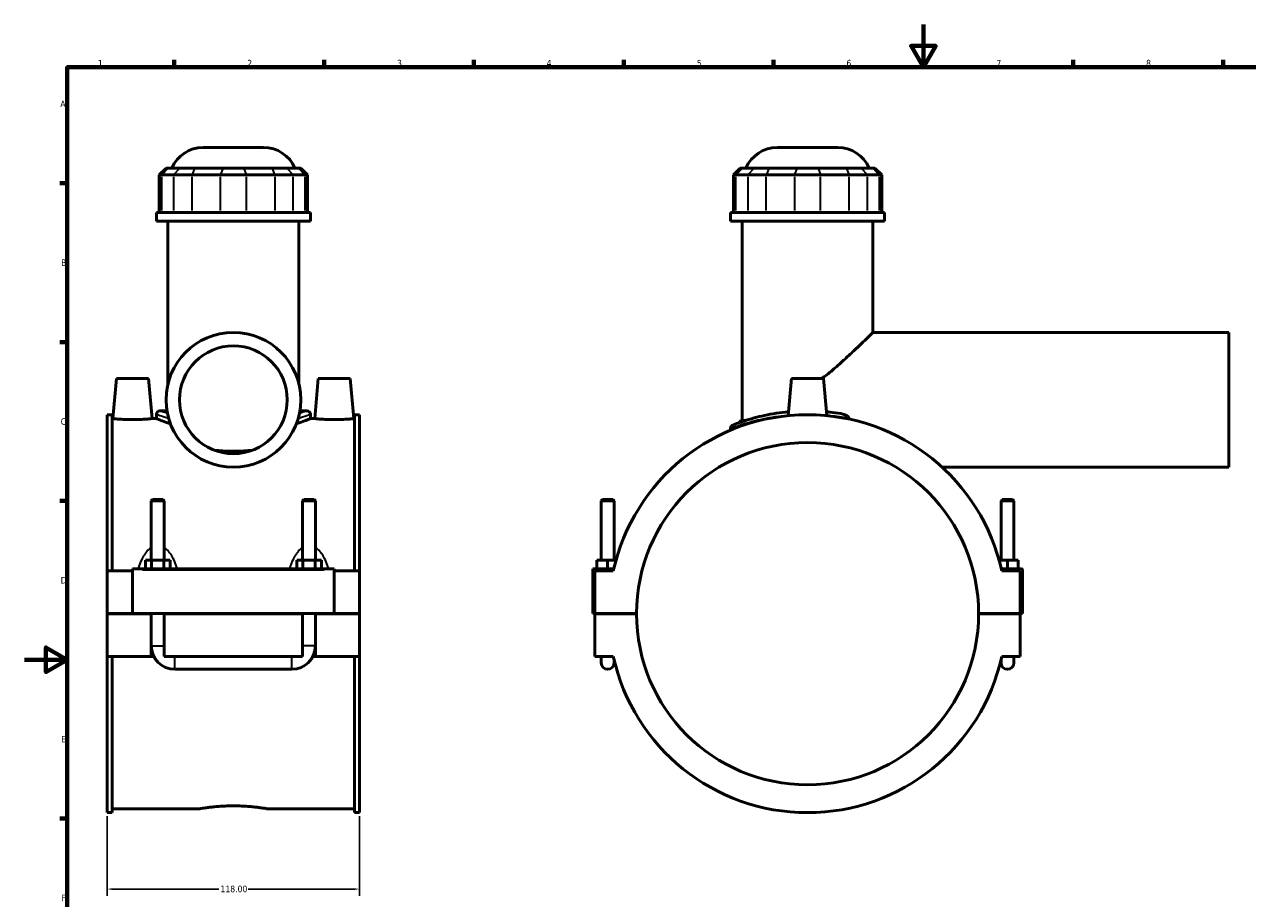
# Model space of a CAD drawing. Header units: millimetres. Extents: x 0 to 898, y -421 to 1002.
# Tile 4 of 7: x 0 to 572, y 185 to 594. Entities that reach past the tile are written whole.
import ezdxf

# ---------------------------------------------------------------- set-up
doc = ezdxf.new("R2010")
doc.units = ezdxf.units.MM
for name, color, linetype, lineweight in [('Border (ANSI)', 7, 'Continuous', 70), ('Dimension (ANSI)', 7, 'Continuous', 25), ('Visible (ANSI)', 7, 'Continuous', 50), ('Visible Narrow (ANSI)', 7, 'Continuous', 35)]:
    doc.layers.add(name, color=color, linetype=linetype, lineweight=lineweight)
doc.styles.add('Note Text (ANSI)', font='tahoma.ttf')
doc.dimstyles.new('Default - mm (ANSI)', dxfattribs={"dimtxt": 3.048, "dimasz": 2.5, "dimexe": 3.175, "dimexo": 1.6002, "dimgap": 0.8, "dimtad": 0, "dimtoh": 1, "dimrnd": 1e-08, "dimzin": 4, "dimdsep": 46, "dimtxsty": 'Note Text (ANSI)', "dimcen": 0.09, "dimdle": 10, "dimclrd": 256, "dimclre": 256, "dimclrt": 230, "dimadec": 1, "dimazin": 1, "dimtfac": 1, "dimtofl": 0, "dimtmove": 0, "dimatfit": 3, "dimfxl": 1, "dimtolj": 1, "dimtzin": 4, "dimlwd": -1, "dimlwe": -1, "dimarcsym": 0})

# ---------------------------------------------------------------- blocks, each defined once
blk = doc.blocks.new('Borders Default Border')
at = {"layer": 'Border (ANSI)'}
for p, q in [((70.08, 574), (70.08, 577.45)), ((140.17, 574), (140.17, 577.45)), ((210.25, 574), (210.25, 577.45)), ((280.33, 574), (280.33, 577.45)), ((350.42, 574), (350.42, 577.45)), ((490.58, 574), (490.58, 577.45)), ((560.67, 574), (560.67, 577.45)), ((20, 519.75), (16.55, 519.75)), ((20, 445.5), (16.55, 445.5)), ((20, 371.25), (16.55, 371.25)), ((20, 222.75), (16.55, 222.75))]:
    blk.add_line(p, q, dxfattribs=at)
at = {"layer": 'Border (ANSI)', "flags": 128}
for points in [[(420.5, 594), (420.5, 574), (414.73, 584), (426.27, 584), (420.5, 574)], [(20, 20), (20, 574), (821, 574), (821, 20), (20, 20)], [(0, 297), (20, 297), (10, 302.77), (10, 291.23), (20, 297)]]:
    blk.add_lwpolyline(points, dxfattribs=at)
at = {"layer": 'Border (ANSI)', "color": 230, "true_color": 0xff0080, "char_height": 3.05, "attachment_point": 7, "style": 'Note Text (ANSI)'}
for s, insert in [('1', (34.35, 574.4)), ('2', (104.2, 574.4)), ('3', (174.26, 574.34)), ('4', (244.23, 574.4)), ('5', (314.48, 574.34)), ('6', (384.49, 574.34)), ('7', (454.6, 574.4)), ('8', (524.63, 574.33)), ('A', (16.78, 555.35)), ('B', (17.15, 481.1)), ('C', (16.95, 406.8)), ('D', (16.96, 332.6)), ('E', (17.21, 258.35)), ('F', (17.29, 184.1))]:
    blk.add_mtext(s, dxfattribs=dict(at, insert=insert))
blk = doc.blocks.new('*D8')
at = {"layer": 'Defpoints', "color": 0, "transparency": 16777216}
for p in [(38.72, 225.5), (156.72, 225.5), (156.72, 189.75)]:
    blk.add_point(p, dxfattribs=at)
at = {"layer": 'Dimension (ANSI)', "transparency": 16777216}
for p, q in [((38.72, 223.9), (38.72, 186.58)), ((156.72, 223.9), (156.72, 186.58)), ((41.22, 189.75), (90.88, 189.75)), ((154.22, 189.75), (104.56, 189.75))]:
    blk.add_line(p, q, dxfattribs=at)
for points in [[(41.22, 190.17), (41.22, 189.34), (38.72, 189.75)], [(154.22, 190.17), (154.22, 189.34), (156.72, 189.75)]]:
    blk.add_solid(points, dxfattribs=at)
at = {"layer": 'Dimension (ANSI)', "color": 230, "true_color": 0xff0080, "transparency": 16777216, "insert": (91.68, 191.35), "char_height": 3.048, "attachment_point": 1, "style": 'Note Text (ANSI)'}
blk.add_mtext('\\A1;118.00', dxfattribs=at)

msp = doc.modelspace()

# ---------------------------------------------------------------- linework, layer by layer
at = {"layer": 'Visible (ANSI)'}
for p, q in [((83.606, 536.519), (111.825, 536.519)), ((352.172, 536.519), (380.391, 536.519)), ((66.234, 526.859), (63.034, 523.659)), ((66.234, 526.859), (67.208, 526.859)), ((72.68, 526.859), (67.208, 526.859)), ((72.68, 526.859), (79.607, 526.859)), ((92.817, 526.859), (79.607, 526.859)), ((92.817, 526.859), (102.614, 526.859)), ((115.824, 526.859), (102.614, 526.859)), ((115.824, 526.859), (122.751, 526.859)), ((128.223, 526.859), (122.751, 526.859)), ((128.223, 526.859), (129.197, 526.859)), ((129.197, 526.859), (132.397, 523.659)), ((334.799, 526.859), (331.599, 523.659)), ((334.799, 526.859), (335.774, 526.859)), ((341.246, 526.859), (335.774, 526.859)), ((341.246, 526.859), (348.173, 526.859)), ((361.383, 526.859), (348.173, 526.859)), ((361.383, 526.859), (371.18, 526.859)), ((384.39, 526.859), (371.18, 526.859)), ((384.39, 526.859), (391.317, 526.859)), ((396.789, 526.859), (391.317, 526.859)), ((396.789, 526.859), (397.763, 526.859)), ((397.763, 526.859), (400.963, 523.659)), ((64.251, 523.659), (63.034, 523.659)), ((63.034, 523.659), (63.034, 506.159)), ((64.251, 523.659), (69.723, 523.659)), ((78.382, 523.659), (69.723, 523.659)), ((78.382, 523.659), (91.592, 523.659)), ((103.838, 523.659), (91.592, 523.659)), ((103.838, 523.659), (117.048, 523.659)), ((125.707, 523.659), (117.048, 523.659)), ((125.707, 523.659), (131.179, 523.659)), ((132.397, 523.659), (131.179, 523.659)), ((132.397, 523.659), (132.397, 506.159)), ((332.817, 523.659), (331.599, 523.659)), ((331.599, 523.659), (331.599, 506.159)), ((332.817, 523.659), (338.289, 523.659)), ((346.948, 523.659), (338.289, 523.659)), ((346.948, 523.659), (360.158, 523.659)), ((372.404, 523.659), (360.158, 523.659)), ((372.404, 523.659), (385.614, 523.659)), ((394.273, 523.659), (385.614, 523.659)), ((394.273, 523.659), (399.745, 523.659)), ((400.963, 523.659), (399.745, 523.659)), ((400.963, 523.659), (400.963, 506.159)), ((133.715, 506.159), (61.715, 506.159)), ((61.715, 502.019), (61.715, 506.159)), ((133.715, 502.019), (133.715, 506.159)), ((402.281, 506.159), (330.281, 506.159)), ((330.281, 502.019), (330.281, 506.159)), ((402.281, 502.019), (402.281, 506.159)), ((133.715, 502.019), (61.715, 502.019)), ((67.115, 425.995), (67.115, 502.019)), ((128.315, 425.995), (128.315, 502.019)), ((402.281, 502.019), (330.281, 502.019)), ((335.681, 408.869), (335.681, 502.019)), ((396.881, 450.019), (396.881, 502.019)), ((396.881, 450.019), (563.281, 450.019)), ((563.281, 387.019), (563.281, 450.019)), ((43.015, 428.519), (41.371, 409.719)), ((58.015, 428.519), (43.015, 428.519)), ((58.015, 428.519), (59.66, 409.719)), ((137.415, 428.519), (135.771, 409.719)), ((137.415, 428.519), (152.415, 428.519)), ((152.415, 428.519), (154.06, 409.719)), ((358.781, 428.519), (357.258, 411.105)), ((373.781, 428.519), (358.781, 428.519)), ((373.781, 428.519), (375.305, 411.105)), ((63.315, 413.367), (66.639, 413.367)), ((128.791, 413.367), (132.115, 413.367)), ((38.715, 411.543), (38.715, 338.519)), ((38.715, 411.543), (41.075, 411.543)), ((41.075, 338.519), (41.075, 411.543)), ((41.371, 409.719), (41.075, 409.719)), ((61.715, 409.719), (59.66, 409.719)), ((61.715, 411.767), (61.715, 409.719)), ((133.715, 411.767), (133.715, 409.719)), ((135.771, 409.719), (133.715, 409.719)), ((154.355, 409.719), (154.06, 409.719)), ((154.355, 338.519), (154.355, 411.543)), ((154.355, 411.543), (156.715, 411.543)), ((156.715, 411.543), (156.715, 338.519)), ((335.281, 408.869), (334.183, 407.771)), ((335.281, 408.869), (337.419, 408.869)), ((330.281, 405.19), (330.281, 404.295)), ((429.219, 387.019), (563.281, 387.019)), ((59.915, 371.903), (59.315, 371.303)), ((59.915, 371.903), (64.715, 371.903)), ((64.715, 371.903), (65.315, 371.303)), ((130.715, 371.903), (130.115, 371.303)), ((130.715, 371.903), (135.515, 371.903)), ((135.515, 371.903), (136.115, 371.303)), ((270.381, 371.903), (269.781, 371.303)), ((275.181, 371.903), (270.381, 371.903)), ((275.181, 371.903), (275.781, 371.303)), ((457.381, 371.903), (456.781, 371.303)), ((457.381, 371.903), (462.181, 371.903)), ((462.181, 371.903), (462.781, 371.303)), ((59.315, 371.303), (59.315, 343.519)), ((65.315, 371.303), (59.315, 371.303)), ((65.315, 371.303), (65.315, 343.519)), ((130.115, 343.519), (130.115, 371.303)), ((136.115, 371.303), (130.115, 371.303)), ((136.115, 343.519), (136.115, 371.303)), ((269.781, 371.303), (275.781, 371.303)), ((269.781, 343.519), (269.781, 371.303)), ((275.781, 343.519), (275.781, 371.303)), ((456.781, 371.303), (456.781, 343.519)), ((462.781, 371.303), (456.781, 371.303)), ((462.781, 371.303), (462.781, 343.519)), ((56.542, 343.519), (59.429, 343.519)), ((56.542, 339.519), (56.542, 343.519)), ((59.429, 343.519), (65.202, 343.519)), ((59.429, 339.519), (59.429, 343.519)), ((65.202, 343.519), (68.089, 343.519)), ((65.202, 339.519), (65.202, 343.519)), ((68.089, 339.519), (68.089, 343.519)), ((127.342, 339.519), (127.342, 343.519)), ((127.342, 343.519), (130.229, 343.519)), ((130.229, 343.519), (136.002, 343.519)), ((130.229, 339.519), (130.229, 343.519)), ((136.002, 343.519), (138.889, 343.519)), ((136.002, 339.519), (136.002, 343.519)), ((138.889, 339.519), (138.889, 343.519)), ((272.781, 343.519), (267.781, 343.519)), ((267.781, 339.519), (267.781, 343.519)), ((272.781, 339.519), (272.781, 343.519)), ((276.68, 343.519), (272.781, 343.519)), ((455.883, 343.519), (459.781, 343.519)), ((459.781, 343.519), (464.781, 343.519)), ((459.781, 339.519), (459.781, 343.519)), ((464.781, 339.519), (464.781, 343.519)), ((38.715, 318.569), (38.715, 338.519)), ((50.515, 338.519), (38.715, 338.519)), ((50.515, 339.019), (50.515, 339.519)), ((144.915, 339.519), (50.515, 339.519)), ((50.515, 318.569), (50.515, 339.019)), ((144.915, 339.519), (144.915, 339.019)), ((144.915, 339.019), (144.915, 318.569)), ((156.715, 338.519), (144.915, 338.519)), ((156.715, 338.519), (156.715, 318.569)), ((265.781, 318.569), (265.781, 339.519)), ((265.781, 339.519), (275.659, 339.519)), ((275.433, 338.519), (266.781, 338.519)), ((266.781, 338.519), (266.781, 318.569)), ((466.281, 339.519), (456.904, 339.519)), ((465.781, 338.519), (457.13, 338.519)), ((465.781, 318.569), (465.781, 338.519)), ((466.781, 318.569), (466.781, 339.019)), ((38.715, 318.569), (50.515, 318.569)), ((38.715, 298.519), (38.715, 318.469)), ((59.315, 318.469), (38.715, 318.469)), ((144.915, 318.569), (50.515, 318.569)), ((59.315, 318.569), (59.315, 318.469)), ((59.315, 298.519), (59.315, 318.469)), ((65.315, 318.569), (65.315, 318.469)), ((130.115, 318.469), (65.315, 318.469)), ((65.315, 318.469), (65.315, 298.519)), ((130.115, 318.469), (130.115, 318.569)), ((130.115, 298.519), (130.115, 318.469)), ((136.115, 318.469), (136.115, 318.569)), ((156.715, 318.469), (136.115, 318.469)), ((136.115, 318.469), (136.115, 298.519)), ((144.915, 318.569), (156.715, 318.569)), ((156.715, 318.469), (156.715, 298.519)), ((266.781, 318.569), (265.781, 318.569)), ((266.781, 318.569), (286.281, 318.569)), ((286.281, 318.469), (266.781, 318.469)), ((266.781, 318.469), (266.781, 298.519)), ((269.781, 318.469), (269.781, 318.569)), ((275.781, 318.469), (275.781, 318.569)), ((446.281, 318.569), (465.781, 318.569)), ((465.781, 318.469), (446.281, 318.469)), ((456.781, 318.569), (456.781, 318.469)), ((462.781, 318.569), (462.781, 318.469)), ((465.781, 318.569), (466.781, 318.569)), ((465.781, 298.519), (465.781, 318.469)), ((59.315, 298.519), (38.715, 298.519)), ((38.715, 298.519), (38.715, 225.495)), ((41.075, 225.495), (41.075, 298.519)), ((60.517, 298.519), (59.315, 298.519)), ((130.115, 298.519), (65.315, 298.519)), ((136.115, 298.519), (134.913, 298.519)), ((156.715, 298.519), (136.115, 298.519)), ((154.355, 225.495), (154.355, 298.519)), ((156.715, 298.519), (156.715, 225.495)), ((266.781, 298.519), (275.433, 298.519)), ((269.781, 298.519), (269.781, 295.519)), ((457.13, 298.519), (465.781, 298.519)), ((462.781, 295.519), (462.781, 298.519)), ((70.315, 292.519), (125.115, 292.519)), ((275.781, 295.519), (275.781, 296.997)), ((456.781, 296.997), (456.781, 295.519)), ((38.715, 225.495), (41.075, 225.495)), ((82.035, 227.319), (41.075, 227.319)), ((154.355, 227.319), (113.395, 227.319)), ((154.355, 225.495), (156.715, 225.495))]:
    msp.add_line(p, q, dxfattribs=at)
for radius in [31.5, 25.2]:
    msp.add_circle((97.715, 418.519), radius, dxfattribs=at)
for centre, radius, start, end in [((83.606, 520.519), 16, 90, 156.65604), ((111.825, 520.519), 16, 23.34396, 90), ((352.172, 520.519), 16, 90, 156.65604), ((380.391, 520.519), 16, 23.34396, 90), ((63.315, 411.767), 1.6, 90, 180), ((132.115, 411.767), 1.6, 0, 90), ((366.281, 318.519), 93.024, 12.41543, 167.58457), ((331.881, 405.19), 1.6, 111.64833, 180), ((366.281, 318.519), 80, 0.03581, 179.96419), ((466.281, 339.019), 0.5, 0, 90), ((366.281, 318.519), 80, 180.03581, 359.96419), ((70.315, 303.519), 11, 180, 270), ((125.115, 303.519), 11, 270, 0), ((366.281, 318.519), 93.024, 192.41543, 347.58457), ((272.781, 295.519), 3, 180, 0), ((459.781, 295.519), 3, 180, 0)]:
    msp.add_arc(centre, radius, start, end, dxfattribs=at)
for points, knots in [([(372.923, 428.519), (373.706, 429.039), (374.475, 429.6), (376.144, 430.882), (377.042, 431.613), (379.729, 433.875), (381.492, 435.454), (384.858, 438.532), (386.459, 440.032), (389.151, 442.576), (390.355, 443.725), (392.545, 445.825), (393.531, 446.776), (395.158, 448.348), (395.801, 448.971), (396.663, 449.807), (396.881, 450.019), (396.881, 450.019)], [0.8023663, 0.8023663, 0.8023663, 0.8023663, 1.1175139, 1.1175139, 1.4900186, 1.4900186, 2.2350279, 2.2350279, 2.9800371, 2.9800371, 3.6087636, 3.6087636, 4.23749, 4.23749, 4.8662164, 4.8662164, 5.4949428, 5.4949428, 5.4949428, 5.4949428]), ([(357.421, 412.951), (355.428, 412.764), (353.486, 412.519), (347.8, 411.63), (344.323, 410.841), (337.673, 409.032), (334.819, 408.015), (331.915, 406.932), (331.296, 406.683), (331.293, 406.679)], [17.3404715, 17.3404715, 17.3404715, 17.3404715, 17.9539638, 17.9539638, 19.216716, 19.216716, 20.8122582, 20.8122582, 21.9376221, 21.9376221, 21.9376221, 21.9376221]), ([(381.789, 412.091), (380.133, 412.366), (378.407, 412.606), (376.14, 412.855), (375.643, 412.905), (375.143, 412.952)], [14.85801545, 14.85801545, 14.85801545, 14.85801545, 15.4120754, 15.4120754, 15.565984, 15.565984, 15.565984, 15.565984]), ([(385.726, 409.898), (385.658, 410.05), (385.563, 410.194), (385.33, 410.481), (385.182, 410.625), (384.684, 411.038), (384.245, 411.304), (383.114, 411.796), (382.449, 411.982), (381.789, 412.091)], [-0.51706726, -0.51706726, -0.51706726, -0.51706726, -0.45107602, -0.45107602, -0.37260651, -0.37260651, -0.20081869, -0.20081869, 0, 0, 0, 0]), ([(50.515, 409.256), (49.363, 409.256), (48.135, 409.28), (45.879, 409.368), (44.851, 409.43), (43.23, 409.547), (42.529, 409.608), (41.599, 409.695), (41.371, 409.719), (41.371, 409.719)], [2.7639092, 2.7639092, 2.7639092, 2.7639092, 3.1095738, 3.1095738, 3.4552384, 3.4552384, 3.8005507, 3.8005507, 4.145863, 4.145863, 4.145863, 4.145863]), ([(59.66, 409.719), (59.66, 409.719), (59.432, 409.695), (58.504, 409.609), (57.804, 409.547), (56.185, 409.431), (55.156, 409.368), (52.898, 409.28), (51.669, 409.256), (50.515, 409.256)], [6.9097713, 6.9097713, 6.9097713, 6.9097713, 7.2546836, 7.2546836, 7.5995958, 7.5995958, 7.9456609, 7.9456609, 8.2917259, 8.2917259, 8.2917259, 8.2917259]), ([(68.267, 407.337), (68.132, 407.382), (68, 407.426), (66.551, 407.912), (65.407, 408.322), (63.562, 409.002), (62.86, 409.273), (61.937, 409.631), (61.715, 409.719), (61.715, 409.719)], [3.3638116, 3.3638116, 3.3638116, 3.3638116, 3.4320698, 3.4320698, 4.1179592, 4.1179592, 4.8038485, 4.8038485, 5.4897378, 5.4897378, 5.4897378, 5.4897378]), ([(133.715, 409.719), (133.715, 409.719), (133.494, 409.631), (132.571, 409.273), (131.869, 409.002), (130.024, 408.322), (128.879, 407.912), (127.431, 407.426), (127.298, 407.382), (127.164, 407.337)], [16.4692135, 16.4692135, 16.4692135, 16.4692135, 17.1551028, 17.1551028, 17.8409921, 17.8409921, 18.5268815, 18.5268815, 18.5951398, 18.5951398, 18.5951398, 18.5951398]), ([(144.915, 409.256), (143.762, 409.256), (142.533, 409.28), (140.275, 409.368), (139.246, 409.431), (137.626, 409.547), (136.926, 409.609), (135.999, 409.695), (135.771, 409.719), (135.771, 409.719)], [0, 0, 0, 0, 0.3460651, 0.3460651, 0.6921301, 0.6921301, 1.0370423, 1.0370423, 1.3819546, 1.3819546, 1.3819546, 1.3819546]), ([(154.06, 409.719), (154.06, 409.719), (153.832, 409.695), (152.902, 409.608), (152.2, 409.547), (150.579, 409.43), (149.551, 409.368), (147.295, 409.28), (146.068, 409.256), (144.915, 409.256)], [4.145863, 4.145863, 4.145863, 4.145863, 4.4911752, 4.4911752, 4.8364875, 4.8364875, 5.1821521, 5.1821521, 5.5278168, 5.5278168, 5.5278168, 5.5278168]), ([(106.704, 394.977), (105.364, 394.82), (103.98, 394.692), (100.954, 394.498), (99.309, 394.447), (97.715, 394.447), (96.121, 394.447), (94.476, 394.498), (91.451, 394.692), (90.067, 394.82), (88.727, 394.977)], [14.4147317, 14.4147317, 14.4147317, 14.4147317, 14.8229483, 14.8229483, 15.3011982, 15.3011982, 15.3011982, 15.779448, 15.779448, 16.1876646, 16.1876646, 16.1876646, 16.1876646]), ([(82.035, 227.319), (82.035, 227.319), (82.13, 227.336), (82.528, 227.403), (82.831, 227.454), (83.631, 227.581), (84.13, 227.658), (85.28, 227.823), (85.933, 227.911), (87.323, 228.081), (88.108, 228.169), (89.819, 228.335), (90.744, 228.412), (92.675, 228.541), (93.682, 228.593), (95.709, 228.661), (96.729, 228.677), (97.715, 228.677)], [7.1029255, 7.1029255, 7.1029255, 7.1029255, 7.3988763, 7.3988763, 7.694827, 7.694827, 7.9907778, 7.9907778, 8.2867285, 8.2867285, 8.5826882, 8.5826882, 8.8786479, 8.8786479, 9.1746076, 9.1746076, 9.4705673, 9.4705673, 9.4705673, 9.4705673]), ([(97.715, 228.677), (98.702, 228.677), (99.721, 228.661), (101.748, 228.593), (102.756, 228.541), (104.687, 228.412), (105.612, 228.335), (107.322, 228.169), (108.108, 228.081), (109.498, 227.911), (110.15, 227.823), (111.301, 227.658), (111.799, 227.581), (112.6, 227.454), (112.903, 227.403), (113.301, 227.336), (113.395, 227.319), (113.395, 227.319)], [0, 0, 0, 0, 0.2959597, 0.2959597, 0.5919194, 0.5919194, 0.8878791, 0.8878791, 1.1838389, 1.1838389, 1.4797896, 1.4797896, 1.7757403, 1.7757403, 2.0716911, 2.0716911, 2.3676418, 2.3676418, 2.3676418, 2.3676418])]:
    msp.add_open_spline(points, degree=3, knots=knots, dxfattribs=at)
msp.add_open_spline([(385.931, 409.444), (385.861, 409.595), (385.793, 409.746), (385.726, 409.898)], degree=3, dxfattribs=at)
at = {"layer": 'Visible Narrow (ANSI)'}
for p, q in [((67.06, 526.699), (64.399, 523.819)), ((72.532, 526.699), (69.871, 523.819)), ((79.546, 526.699), (78.444, 523.819)), ((92.756, 526.699), (91.654, 523.819)), ((102.675, 526.699), (103.777, 523.819)), ((115.885, 526.699), (116.987, 523.819)), ((122.899, 526.699), (125.56, 523.819)), ((128.371, 526.699), (131.031, 523.819)), ((335.626, 526.699), (332.965, 523.819)), ((341.098, 526.699), (338.437, 523.819)), ((348.112, 526.699), (347.01, 523.819)), ((361.322, 526.699), (360.22, 523.819)), ((371.241, 526.699), (372.343, 523.819)), ((384.451, 526.699), (385.553, 523.819)), ((391.465, 526.699), (394.125, 523.819)), ((396.936, 526.699), (399.597, 523.819)), ((64.251, 507.034), (64.251, 522.784)), ((69.723, 522.784), (69.723, 507.034)), ((78.382, 507.034), (78.382, 522.784)), ((91.592, 522.784), (91.592, 507.034)), ((103.838, 507.034), (103.838, 522.784)), ((117.048, 522.784), (117.048, 507.034)), ((125.707, 507.034), (125.707, 522.784)), ((131.179, 522.784), (131.179, 507.034)), ((332.817, 507.034), (332.817, 522.784)), ((338.289, 522.784), (338.289, 507.034)), ((346.948, 507.034), (346.948, 522.784)), ((360.158, 522.784), (360.158, 507.034)), ((372.404, 507.034), (372.404, 522.784)), ((385.614, 522.784), (385.614, 507.034)), ((394.273, 507.034), (394.273, 522.784)), ((399.745, 522.784), (399.745, 507.034)), ((55.235, 339.019), (140.195, 339.019)), ((59.352, 303.519), (65.278, 303.519)), ((136.078, 303.519), (130.152, 303.519)), ((70.315, 292.556), (70.315, 298.482)), ((125.115, 292.556), (125.115, 298.482))]:
    msp.add_line(p, q, dxfattribs=at)
for points, knots in [([(66.539, 412.207), (65.881, 412.434), (65.317, 412.634), (63.918, 413.139), (63.401, 413.333), (63.326, 413.362)], [14.9377761, 14.9377761, 14.9377761, 14.9377761, 15.4120754, 15.4120754, 16.3734673, 16.3734673, 16.3734673, 16.3734673]), ([(132.106, 413.364), (132.054, 413.344), (131.781, 413.241), (130.75, 412.862), (129.941, 412.568), (128.892, 412.207)], [27.501794, 27.501794, 27.501794, 27.501794, 28.1808077, 28.1808077, 28.9374962, 28.9374962, 28.9374962, 28.9374962]), ([(61.732, 411.76), (61.828, 411.726), (62.366, 411.536), (64.189, 410.918), (65.388, 410.52), (66.88, 410.062)], [-16.3539436, -16.3539436, -16.3539436, -16.3539436, -15.4120754, -15.4120754, -14.5668266, -14.5668266, -14.5668266, -14.5668266]), ([(128.55, 410.062), (128.624, 410.084), (128.696, 410.107), (130.649, 410.711), (132.039, 411.186), (133.35, 411.638), (133.634, 411.738), (133.7, 411.762)], [-29.3084656, -29.3084656, -29.3084656, -29.3084656, -29.2670477, -29.2670477, -28.1808077, -28.1808077, -27.5213187, -27.5213187, -27.5213187, -27.5213187]), ([(330.364, 405.224), (330.572, 405.304), (331.177, 405.531), (333.911, 406.506), (336.847, 407.505), (343.689, 409.283), (347.267, 410.059), (352.435, 410.832), (353.701, 410.997), (354.994, 411.14)], [-21.7071798, -21.7071798, -21.7071798, -21.7071798, -20.8122582, -20.8122582, -19.216716, -19.216716, -17.9539638, -17.9539638, -17.5592193, -17.5592193, -17.5592193, -17.5592193]), ([(375.837, 411.319), (376.204, 411.285), (376.568, 411.248), (379.86, 410.903), (382.659, 410.479), (385.244, 409.99)], [-15.52217174, -15.52217174, -15.52217174, -15.52217174, -15.4120754, -15.4120754, -14.5230491, -14.5230491, -14.5230491, -14.5230491]), ([(58.833, 349.06), (58.39, 348.745), (57.978, 348.383), (57.185, 347.569), (56.807, 347.112), (55.932, 345.903), (55.471, 345.123), (54.524, 343.258), (54.073, 342.153), (53.575, 340.716), (53.473, 340.408), (53.376, 340.099)], [-1.8349282, -1.8349282, -1.8349282, -1.8349282, -1.6736101, -1.6736101, -1.5001263, -1.5001263, -1.2379452, -1.2379452, -0.8971099, -0.8971099, -0.805185, -0.805185, -0.805185, -0.805185]), ([(71.254, 340.099), (71.157, 340.408), (71.056, 340.716), (70.558, 342.153), (70.106, 343.258), (69.16, 345.123), (68.698, 345.903), (67.823, 347.112), (67.446, 347.569), (66.653, 348.383), (66.241, 348.745), (65.798, 349.06)], [-3.610317, -3.610317, -3.610317, -3.610317, -3.5183921, -3.5183921, -3.1775568, -3.1775568, -2.9153757, -2.9153757, -2.7418919, -2.7418919, -2.5805738, -2.5805738, -2.5805738, -2.5805738]), ([(129.633, 349.06), (129.19, 348.745), (128.778, 348.383), (127.985, 347.569), (127.607, 347.112), (126.732, 345.903), (126.271, 345.123), (125.324, 343.258), (124.873, 342.153), (124.375, 340.715), (124.273, 340.408), (124.176, 340.099)], [-1.8353097, -1.8353097, -1.8353097, -1.8353097, -1.6739911, -1.6739911, -1.5005063, -1.5005063, -1.2383243, -1.2383243, -0.8974877, -0.8974877, -0.8055665, -0.8055665, -0.8055665, -0.8055665]), ([(142.054, 340.099), (141.957, 340.408), (141.856, 340.715), (141.358, 342.153), (140.906, 343.258), (139.96, 345.123), (139.498, 345.903), (138.623, 347.112), (138.246, 347.569), (137.453, 348.383), (137.041, 348.745), (136.598, 349.06)], [-3.6106986, -3.6106986, -3.6106986, -3.6106986, -3.5187774, -3.5187774, -3.1779408, -3.1779408, -2.9157588, -2.9157588, -2.742274, -2.742274, -2.5809554, -2.5809554, -2.5809554, -2.5809554])]:
    msp.add_open_spline(points, degree=3, knots=knots, dxfattribs=at)
for points in [[(59.252, 343.529), (59.272, 343.588), (59.292, 343.645), (59.312, 343.703)], [(65.319, 343.703), (65.339, 343.645), (65.359, 343.588), (65.379, 343.529)], [(130.052, 343.529), (130.072, 343.588), (130.092, 343.645), (130.112, 343.703)], [(136.119, 343.703), (136.139, 343.645), (136.159, 343.588), (136.179, 343.529)]]:
    msp.add_open_spline(points, degree=3, dxfattribs=at)

# ---------------------------------------------------------------- block references
msp.add_blockref('Borders Default Border', (0, 0))

# ---------------------------------------------------------------- dimensions: what is measured, and where the dimension line sits
at = {"layer": 'Dimension (ANSI)'}
dim = msp.add_linear_dim(base=(156.715, 189.754), p1=(38.715, 225.495), p2=(156.715, 225.495), dimstyle='Default - mm (ANSI)', override={"dimtoh": 0, "dimdec": 2, "dimtp": 0, "dimtm": 0, "dimtdec": 2, "dimatfit": 1}, dxfattribs=at)
dim.commit()
dim.dimension.update_dxf_attribs({"geometry": '*D8', "text_midpoint": (97.715, 189.754), "dimtype": 160})

doc.saveas('drawing.dxf')
